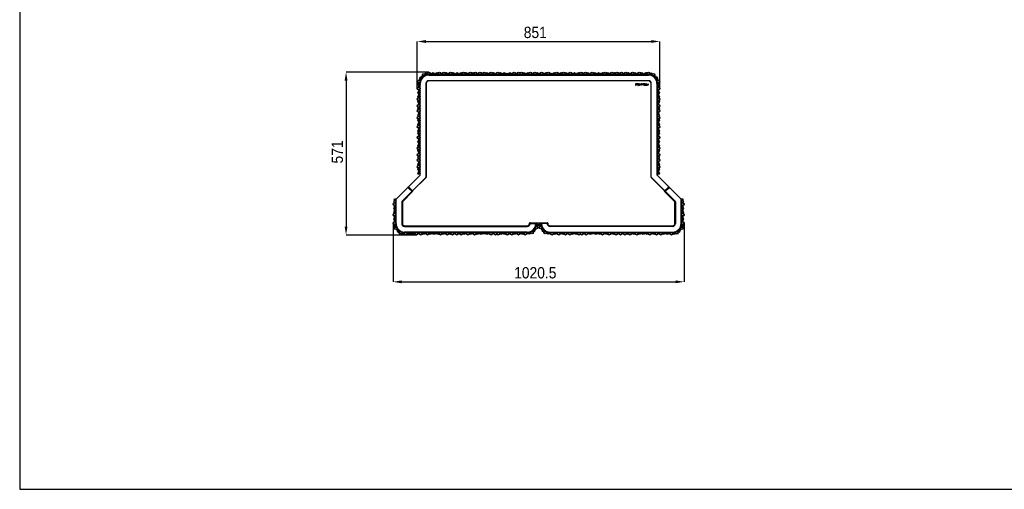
# Model space of a CAD drawing. Header units: millimetres. Extents: x -7035 to 2595, y 73 to 4643.
# Tile 1 of 36: x -7035 to -3582, y 73 to 1717. Entities that reach past the tile are written whole.
import ezdxf

# ---------------------------------------------------------------- set-up
doc = ezdxf.new("R2010")
doc.units = ezdxf.units.MM
doc.header["$LTSCALE"] = 15
doc.header["$PDSIZE"] = -1
doc.linetypes.add('SLD-Solido', pattern=[0])
doc.layers.add('QUOTE', color=1, linetype='SLD-Solido')
doc.layers.add('SCHIZZI', color=9, linetype='Continuous')
doc.styles.add('SLDTEXTSTYLE0', font='Gothic.ttf', dxfattribs={"width": 0.913})
doc.dimstyles.new('SLDDIMSTYLE1', dxfattribs={"dimtxt": 39.6875, "dimasz": 30, "dimexe": 0, "dimexo": 0.0625, "dimgap": 9.921875, "dimtad": 1, "dimdec": 1, "dimrnd": 1e-09, "dimzin": 12, "dimdsep": 46, "dimtxsty": 'SLDTEXTSTYLE0', "dimsah": 1, "dimcen": 0.09, "dimadec": 0, "dimazin": 3, "dimtfac": 1, "dimtdec": 1, "dimtofl": 0, "dimtmove": 0, "dimatfit": 3, "dimfxl": 0, "dimfrac": 2, "dimtolj": 1, "dimtzin": 12, "dimarcsym": 0})
doc.dimstyles.new('SLDDIMSTYLE3', dxfattribs={"dimtxt": 39.6875, "dimasz": 30, "dimexe": 0, "dimexo": 0.0625, "dimgap": 9.921875, "dimtad": 1, "dimdec": 0, "dimrnd": 1e-09, "dimzin": 12, "dimdsep": 46, "dimtxsty": 'SLDTEXTSTYLE0', "dimsah": 1, "dimcen": 0.09, "dimadec": 0, "dimazin": 3, "dimtfac": 1, "dimtdec": 0, "dimtofl": 0, "dimtmove": 0, "dimatfit": 3, "dimfxl": 0, "dimfrac": 2, "dimtolj": 1, "dimtzin": 12, "dimarcsym": 0})

# ---------------------------------------------------------------- blocks, each defined once
blk = doc.blocks.new('_D_5')
at = {"layer": 'Defpoints', "color": 0}
for p in [(-5725.4, 1004.7), (-4704.9, 1004.7), (-4704.9, 799.2)]:
    blk.add_point(p, dxfattribs=at)
at = {"layer": 'QUOTE', "color": 0, "lineweight": -2}
for p, q in [((-5725.4, 1004.7), (-5725.4, 799.2)), ((-4704.9, 1004.7), (-4704.9, 799.2)), ((-5695.4, 799.2), (-4734.9, 799.2))]:
    blk.add_line(p, q, dxfattribs=at)
at = {"layer": 'QUOTE', "color": 0}
for points in [[(-5695.4, 804.2), (-5695.4, 794.2), (-5725.4, 799.2)], [(-4734.9, 804.2), (-4734.9, 794.2), (-4704.9, 799.2)]]:
    blk.add_solid(points, dxfattribs=at)
at = {"layer": 'QUOTE', "color": 0, "insert": (-5226.8, 850.8), "char_height": 39.69, "attachment_point": 2, "style": 'SLDTEXTSTYLE0'}
blk.add_mtext('\\A1;1020.5', dxfattribs=at)
blk = doc.blocks.new('_D_7')
at = {"layer": 'Defpoints', "color": 0}
for p in [(-5600.2, 1533.7), (-5890.4, 962.9), (-5643.9, 962.9)]:
    blk.add_point(p, dxfattribs=at)
at = {"layer": 'QUOTE', "color": 0, "lineweight": -2}
for p, q in [((-5600.3, 1533.7), (-5890.4, 1533.7)), ((-5890.4, 1503.7), (-5890.4, 992.9)), ((-5643.9, 962.9), (-5890.4, 962.9))]:
    blk.add_line(p, q, dxfattribs=at)
at = {"layer": 'QUOTE', "color": 0}
for points in [[(-5895.4, 1503.7), (-5885.4, 1503.7), (-5890.4, 1533.7)], [(-5895.4, 992.9), (-5885.4, 992.9), (-5890.4, 962.9)]]:
    blk.add_solid(points, dxfattribs=at)
at = {"layer": 'QUOTE', "color": 0, "insert": (-5941, 1254), "char_height": 39.69, "attachment_point": 2, "rotation": 90, "style": 'SLDTEXTSTYLE0'}
blk.add_mtext('\\A1;571', dxfattribs=at)
blk = doc.blocks.new('_D_8')
at = {"layer": 'Defpoints', "color": 0}
for p in [(-4789.8, 1640.9), (-5640.6, 1476.5), (-4789.8, 1476.5)]:
    blk.add_point(p, dxfattribs=at)
at = {"layer": 'QUOTE', "color": 0, "lineweight": -2}
for p, q in [((-5640.6, 1476.5), (-5640.6, 1640.9)), ((-5610.6, 1640.9), (-4819.8, 1640.9)), ((-4789.8, 1476.5), (-4789.8, 1640.9))]:
    blk.add_line(p, q, dxfattribs=at)
at = {"layer": 'QUOTE', "color": 0}
for points in [[(-5610.6, 1645.9), (-5610.6, 1635.9), (-5640.6, 1640.9)], [(-4819.8, 1645.9), (-4819.8, 1635.9), (-4789.8, 1640.9)]]:
    blk.add_solid(points, dxfattribs=at)
at = {"layer": 'QUOTE', "color": 0, "insert": (-5226.8, 1692.5), "char_height": 39.69, "attachment_point": 2, "style": 'SLDTEXTSTYLE0'}
blk.add_mtext('\\A1;851', dxfattribs=at)

msp = doc.modelspace()

# ---------------------------------------------------------------- linework, layer by layer
for p, q in [((-5600.15, 1523.3), (-4830.15, 1523.3)), ((-5630.15, 1173.72), (-5630.15, 1493.3)), ((-5610.15, 1493.3), (-5609.64, 1493.3)), ((-5610.15, 1493.3), (-5610.15, 1165.43)), ((-5609.65, 1492.8), (-5609.65, 1165.22)), ((-5600.15, 1502.79), (-5600.15, 1503.3)), ((-4830.15, 1503.3), (-5600.15, 1503.3)), ((-4830.65, 1502.8), (-5599.65, 1502.8)), ((-4873.92, 1492.8), (-4875.56, 1492.8)), ((-4875.56, 1492.8), (-4875.56, 1488.41)), ((-4875.56, 1488.41), (-4873.92, 1488.41)), ((-4873.92, 1492.06), (-4874.76, 1492.06)), ((-4874.76, 1492.06), (-4874.76, 1489.15)), ((-4874.76, 1489.15), (-4873.92, 1489.15)), ((-4872.43, 1490.59), (-4872.43, 1490.6)), ((-4871.58, 1490.6), (-4871.58, 1490.62)), ((-4868.67, 1492.77), (-4870.51, 1492.77)), ((-4870.51, 1492.77), (-4870.51, 1490.33)), ((-4870.51, 1490.33), (-4868.66, 1490.33)), ((-4869.98, 1491.8), (-4869.98, 1492.29)), ((-4869.98, 1492.29), (-4868.67, 1492.29)), ((-4868.83, 1491.8), (-4869.98, 1491.8)), ((-4869.98, 1491.32), (-4868.83, 1491.32)), ((-4869.98, 1490.81), (-4869.98, 1491.32)), ((-4868.66, 1490.81), (-4869.98, 1490.81)), ((-4868.83, 1491.32), (-4868.83, 1491.8)), ((-4868.67, 1492.29), (-4868.67, 1492.77)), ((-4868.66, 1490.33), (-4868.66, 1490.81)), ((-4867.43, 1490.6), (-4867.43, 1490.59)), ((-4866.5, 1488.74), (-4867.16, 1487.29)), ((-4867.16, 1487.29), (-4866.55, 1487.29)), ((-4866.58, 1490.62), (-4866.58, 1490.6)), ((-4866.55, 1487.29), (-4866.01, 1488.48)), ((-4866.16, 1489.49), (-4864.96, 1492.12)), ((-4865.69, 1489.18), (-4864.43, 1491.94)), ((-4864.11, 1493.99), (-4864.64, 1492.83)), ((-4863.5, 1493.99), (-4864.11, 1493.99)), ((-4864.11, 1492.66), (-4863.5, 1493.99)), ((-4863.97, 1491.6), (-4863.95, 1491.58)), ((-4863.95, 1491.58), (-4863.43, 1492.18)), ((-4863.92, 1489.65), (-4863.93, 1489.64)), ((-4863.4, 1489.13), (-4863.92, 1489.65)), ((-4863.43, 1492.18), (-4863.44, 1492.19)), ((-4863.41, 1489.11), (-4863.4, 1489.13)), ((-4860.17, 1492.83), (-4862.1, 1488.41)), ((-4862.1, 1488.41), (-4861.27, 1488.41)), ((-4861.27, 1488.41), (-4860.82, 1489.46)), ((-4860.82, 1489.46), (-4858.79, 1489.46)), ((-4859.81, 1491.84), (-4860.52, 1490.18)), ((-4860.52, 1490.18), (-4859.09, 1490.18)), ((-4859.43, 1492.83), (-4860.17, 1492.83)), ((-4859.09, 1490.18), (-4859.81, 1491.84)), ((-4859.42, 1492.82), (-4859.43, 1492.83)), ((-4857.5, 1488.41), (-4859.42, 1492.82)), ((-4858.79, 1489.46), (-4858.35, 1488.41)), ((-4858.35, 1488.41), (-4857.5, 1488.41)), ((-4855.75, 1489.64), (-4856.24, 1489.06)), ((-4856.24, 1489.06), (-4856.23, 1489.05)), ((-4856.06, 1491.58), (-4856.06, 1491.57)), ((-4855.74, 1489.63), (-4855.75, 1489.64)), ((-4855.25, 1491.64), (-4855.25, 1491.65)), ((-4853.63, 1489.6), (-4853.63, 1489.59)), ((-4853.4, 1491.7), (-4853.38, 1491.69)), ((-4853.38, 1491.69), (-4852.94, 1492.3)), ((-4852.94, 1492.3), (-4852.96, 1492.31)), ((-4852.82, 1489.67), (-4852.82, 1489.68)), ((-4847.86, 1492.8), (-4851.43, 1492.8)), ((-4851.43, 1492.8), (-4851.43, 1492.05)), ((-4851.43, 1492.05), (-4850.05, 1492.05)), ((-4850.05, 1492.05), (-4850.05, 1488.41)), ((-4850.05, 1488.41), (-4849.24, 1488.41)), ((-4849.24, 1488.41), (-4849.24, 1492.05)), ((-4849.24, 1492.05), (-4847.86, 1492.05)), ((-4847.86, 1492.05), (-4847.86, 1492.8)), ((-4846.16, 1492.8), (-4846.16, 1488.41)), ((-4842.89, 1492.8), (-4846.16, 1492.8)), ((-4846.16, 1488.41), (-4842.86, 1488.41)), ((-4845.35, 1490.99), (-4845.35, 1492.07)), ((-4845.35, 1492.07), (-4842.89, 1492.07)), ((-4843.17, 1490.99), (-4845.35, 1490.99)), ((-4845.35, 1490.26), (-4843.17, 1490.26)), ((-4845.35, 1489.13), (-4845.35, 1490.26)), ((-4842.86, 1489.13), (-4845.35, 1489.13)), ((-4843.17, 1490.26), (-4843.17, 1490.99)), ((-4842.89, 1492.07), (-4842.89, 1492.8)), ((-4842.86, 1488.41), (-4842.86, 1489.13)), ((-4840.25, 1492.8), (-4841.06, 1492.8)), ((-4841.06, 1492.8), (-4841.06, 1488.41)), ((-4841.06, 1488.41), (-4837.97, 1488.41)), ((-4840.25, 1489.15), (-4840.25, 1492.8)), ((-4837.97, 1489.15), (-4840.25, 1489.15)), ((-4837.97, 1488.41), (-4837.97, 1489.15)), ((-4835.47, 1492.8), (-4836.28, 1492.8)), ((-4836.28, 1492.8), (-4836.28, 1488.41)), ((-4836.28, 1488.41), (-4833.19, 1488.41)), ((-4835.47, 1489.15), (-4835.47, 1492.8)), ((-4833.19, 1489.15), (-4835.47, 1489.15)), ((-4833.19, 1488.41), (-4833.19, 1489.15)), ((-4831.46, 1492.8), (-4831.46, 1488.41)), ((-4830.65, 1492.8), (-4831.46, 1492.8)), ((-4831.46, 1488.41), (-4830.65, 1488.41)), ((-4830.65, 1488.41), (-4830.65, 1492.8)), ((-4830.15, 1503.3), (-4830.15, 1502.79)), ((-4820.66, 1493.3), (-4820.15, 1493.3)), ((-4820.65, 1165.22), (-4820.65, 1492.8)), ((-4820.15, 1165.43), (-4820.15, 1493.3)), ((-4800.15, 1493.3), (-4800.15, 1173.72)), ((-5670.81, 1132.64), (-5630.44, 1173.01)), ((-5609.94, 1164.52), (-5657.02, 1117.44)), ((-5610.44, 1164.72), (-5656.67, 1118.5)), ((-5610.15, 1165.02), (-5610.44, 1164.72)), ((-5610.15, 1165.02), (-5610.15, 1165.43)), ((-4773.28, 1117.44), (-4820.36, 1164.52)), ((-4820.15, 1165.43), (-4820.15, 1165.02)), ((-4820.15, 1165.02), (-4819.86, 1164.72)), ((-4773.63, 1118.5), (-4819.86, 1164.72)), ((-4799.86, 1173.01), (-4759.49, 1132.64)), ((-5715, 1088.45), (-5674.34, 1129.11)), ((-5660.2, 1114.97), (-5694.71, 1080.46)), ((-5655.96, 1116.38), (-5692.56, 1079.78)), ((-5673.64, 1129.81), (-5674.34, 1129.11)), ((-5672.93, 1129.11), (-5673.64, 1129.81)), ((-5672.93, 1129.11), (-5670.32, 1126.49)), ((-5670.81, 1132.64), (-5671.52, 1131.94)), ((-5671.52, 1131.94), (-5670.81, 1131.23)), ((-5668.19, 1128.61), (-5670.81, 1131.23)), ((-5670.32, 1126.49), (-5660.2, 1116.38)), ((-5658.08, 1118.5), (-5668.19, 1128.61)), ((-5659.5, 1115.67), (-5660.2, 1116.38)), ((-5659.5, 1115.67), (-5660.2, 1114.97)), ((-5659.5, 1115.67), (-5658.08, 1114.26)), ((-5658.08, 1118.5), (-5657.37, 1117.79)), ((-5656.67, 1118.5), (-5657.37, 1117.79)), ((-5657.02, 1117.44), (-5657.37, 1117.79)), ((-5657.02, 1117.44), (-5655.96, 1116.38)), ((-4774.34, 1116.38), (-4773.28, 1117.44)), ((-4737.74, 1079.78), (-4774.34, 1116.38)), ((-4773.63, 1118.5), (-4772.93, 1117.79)), ((-4772.93, 1117.79), (-4773.28, 1117.44)), ((-4772.93, 1117.79), (-4772.22, 1118.5)), ((-4762.11, 1128.61), (-4772.22, 1118.5)), ((-4770.81, 1115.67), (-4772.22, 1114.26)), ((-4770.81, 1115.67), (-4770.1, 1116.38)), ((-4770.81, 1115.67), (-4770.1, 1114.97)), ((-4759.99, 1126.49), (-4770.1, 1116.38)), ((-4770.1, 1114.97), (-4735.59, 1080.46)), ((-4759.49, 1131.23), (-4762.11, 1128.61)), ((-4757.37, 1129.11), (-4759.99, 1126.49)), ((-4758.78, 1131.94), (-4759.49, 1132.64)), ((-4759.49, 1131.23), (-4758.78, 1131.94)), ((-4757.37, 1129.11), (-4756.66, 1129.81)), ((-4756.66, 1129.81), (-4755.96, 1129.11)), ((-4715.3, 1088.45), (-4755.96, 1129.11)), ((-5714, 1088.03), (-5715, 1088.45)), ((-5715, 1003.3), (-5715, 1088.45)), ((-5694.71, 1080.46), (-5695, 1080.16)), ((-5695, 1079.75), (-5695, 1003.3)), ((-5692.56, 1079.78), (-5693, 1079.34)), ((-5693, 1079.34), (-5693, 1078.72)), ((-5693, 1078.72), (-5693, 1003.3)), ((-4737.3, 1079.34), (-4737.74, 1079.78)), ((-4737.3, 1078.72), (-4737.3, 1079.34)), ((-4737.3, 1003.3), (-4737.3, 1078.72)), ((-4735.59, 1080.46), (-4735.3, 1080.16)), ((-4735.3, 1079.75), (-4735.3, 1003.3)), ((-4716.3, 1088.03), (-4715.3, 1088.45)), ((-4715.3, 1003.3), (-4715.3, 1088.45)), ((-5693, 1068.02), (-5695, 1066.02)), ((-4737.3, 1068.02), (-4735.3, 1066.02)), ((-5247.15, 1003.3), (-5247.15, 1004.3)), ((-5245.15, 1006.3), (-5185.15, 1006.3)), ((-5229.87, 1003.3), (-5226.17, 1003.3)), ((-5200.43, 1003.3), (-5204.13, 1003.3)), ((-5186.11, 1003.3), (-5200.43, 1003.3)), ((-5183.15, 1004.3), (-5183.15, 1003.3)), ((-5685, 995.3), (-5255.15, 995.3)), ((-5685, 993.3), (-5255.15, 993.3)), ((-5255.15, 973.3), (-5685, 973.3)), ((-5175.15, 995.3), (-4745.3, 995.3)), ((-4745.3, 993.3), (-5175.15, 993.3)), ((-5175.15, 973.3), (-4745.3, 973.3))]:
    msp.add_line(p, q)
for centre, radius in [((-5622.7, 1517.94), 3), ((-5622.7, 1517.94), 2), ((-5617.6, 1524.1), 5), ((-5617.6, 1524.1), 4), ((-5608.94, 1526.56), 4), ((-5608.94, 1526.56), 3), ((-5600.2, 1528.7), 5), ((-5600.2, 1528.7), 4), ((-5592.45, 1526.7), 3), ((-5592.45, 1526.7), 2), ((-5585.53, 1527.7), 4), ((-5585.53, 1527.7), 3), ((-5578.6, 1526.7), 3), ((-5578.6, 1526.7), 2), ((-5571.67, 1527.7), 4), ((-5571.67, 1527.7), 3), ((-5562.73, 1528.7), 5), ((-5562.73, 1528.7), 4), ((-5554.98, 1526.7), 3), ((-5554.98, 1526.7), 2), ((-5547.23, 1528.7), 5), ((-5547.23, 1528.7), 4), ((-5538.29, 1527.7), 4), ((-5538.29, 1527.7), 3), ((-5531.36, 1526.7), 3), ((-5531.36, 1526.7), 2), ((-5523.61, 1528.7), 5), ((-5523.61, 1528.7), 4), ((-5514.67, 1527.7), 4), ((-5514.67, 1527.7), 3), ((-5507.74, 1526.7), 3), ((-5507.74, 1526.7), 2), ((-5500.81, 1527.7), 4), ((-5500.81, 1527.7), 3), ((-5493.89, 1526.7), 3), ((-5493.89, 1526.7), 2), ((-5486.96, 1527.7), 4), ((-5486.96, 1527.7), 3), ((-5478.01, 1528.7), 5), ((-5478.01, 1528.7), 4), ((-5469.07, 1527.7), 4), ((-5469.07, 1527.7), 3), ((-5462.14, 1526.7), 3), ((-5462.14, 1526.7), 2), ((-5454.4, 1528.7), 5), ((-5454.4, 1528.7), 4), ((-5445.45, 1527.7), 4), ((-5445.45, 1527.7), 3), ((-5436.51, 1528.7), 5), ((-5436.51, 1528.7), 4), ((-5428.76, 1526.7), 3), ((-5428.76, 1526.7), 2), ((-5421.01, 1528.7), 5), ((-5421.01, 1528.7), 4), ((-5413.27, 1526.7), 3), ((-5413.27, 1526.7), 2), ((-5405.52, 1528.7), 5), ((-5405.52, 1528.7), 4), ((-5396.58, 1527.7), 4), ((-5396.58, 1527.7), 3), ((-5389.65, 1526.7), 3), ((-5389.65, 1526.7), 2), ((-5381.9, 1528.7), 5), ((-5381.9, 1528.7), 4), ((-5372.96, 1527.7), 4), ((-5372.96, 1527.7), 3), ((-5366.03, 1526.7), 3), ((-5366.03, 1526.7), 2), ((-5358.29, 1528.7), 5), ((-5358.29, 1528.7), 4), ((-5349.34, 1527.7), 4), ((-5349.34, 1527.7), 3), ((-5342.41, 1526.7), 3), ((-5342.41, 1526.7), 2), ((-5335.49, 1527.7), 4), ((-5335.49, 1527.7), 3), ((-5328.56, 1526.7), 3), ((-5328.56, 1526.7), 2), ((-5322.56, 1526.7), 3), ((-5322.56, 1526.7), 2), ((-5315.63, 1527.7), 4), ((-5315.63, 1527.7), 3), ((-5308.7, 1526.7), 3), ((-5308.7, 1526.7), 2), ((-5300.95, 1528.7), 5), ((-5300.95, 1528.7), 4), ((-5293.21, 1526.7), 3), ((-5293.21, 1526.7), 2), ((-5285.46, 1528.7), 5), ((-5285.46, 1528.7), 4), ((-5275.46, 1528.7), 5), ((-5275.46, 1528.7), 4), ((-5266.52, 1527.7), 4), ((-5266.52, 1527.7), 3), ((-5259.59, 1526.7), 3), ((-5259.59, 1526.7), 2), ((-5252.66, 1527.7), 4), ((-5252.66, 1527.7), 3), ((-5243.72, 1528.7), 5), ((-5243.72, 1528.7), 4), ((-5235.97, 1526.7), 3), ((-5235.97, 1526.7), 2), ((-5228.23, 1528.7), 5), ((-5228.23, 1528.7), 4), ((-5219.28, 1527.7), 4), ((-5219.28, 1527.7), 3), ((-5212.35, 1526.7), 3), ((-5212.35, 1526.7), 2), ((-5204.61, 1528.7), 5), ((-5204.61, 1528.7), 4), ((-5196.86, 1526.7), 3), ((-5196.86, 1526.7), 2), ((-5189.93, 1527.7), 4), ((-5189.93, 1527.7), 3), ((-5180.99, 1528.7), 5), ((-5180.99, 1528.7), 4), ((-5173.24, 1526.7), 3), ((-5173.24, 1526.7), 2), ((-5167.24, 1526.7), 3), ((-5167.24, 1526.7), 2), ((-5160.31, 1527.7), 4), ((-5160.31, 1527.7), 3), ((-5151.37, 1528.7), 5), ((-5151.37, 1528.7), 4), ((-5143.62, 1526.7), 3), ((-5143.62, 1526.7), 2), ((-5136.7, 1527.7), 4), ((-5136.7, 1527.7), 3), ((-5127.75, 1528.7), 5), ((-5127.75, 1528.7), 4), ((-5118.81, 1527.7), 4), ((-5118.81, 1527.7), 3), ((-5111.89, 1526.66), 3), ((-5111.89, 1526.66), 2), ((-5104.08, 1528.7), 5), ((-5104.08, 1528.7), 4), ((-5096.34, 1526.7), 3), ((-5096.34, 1526.7), 2), ((-5089.41, 1527.7), 4), ((-5089.41, 1527.7), 3), ((-5082.48, 1526.7), 3), ((-5082.48, 1526.7), 2), ((-5075.55, 1527.7), 4), ((-5075.55, 1527.7), 3), ((-5066.61, 1528.7), 5), ((-5066.61, 1528.7), 4), ((-5058.86, 1526.7), 3), ((-5058.86, 1526.7), 2), ((-5051.11, 1528.7), 5), ((-5051.11, 1528.7), 4), ((-5042.17, 1527.7), 4), ((-5042.17, 1527.7), 3), ((-5035.24, 1526.7), 3), ((-5035.24, 1526.7), 2), ((-5027.5, 1528.7), 5), ((-5027.5, 1528.7), 4), ((-5018.55, 1527.7), 4), ((-5018.55, 1527.7), 3), ((-5011.62, 1526.7), 3), ((-5011.62, 1526.7), 2), ((-5004.7, 1527.7), 4), ((-5004.7, 1527.7), 3), ((-4997.77, 1526.7), 3), ((-4997.77, 1526.7), 2), ((-4990.84, 1527.7), 4), ((-4990.84, 1527.7), 3), ((-4981.89, 1528.7), 5), ((-4981.89, 1528.7), 4), ((-4972.95, 1527.7), 4), ((-4972.95, 1527.7), 3), ((-4966.02, 1526.7), 3), ((-4966.02, 1526.7), 2), ((-4958.28, 1528.7), 5), ((-4958.28, 1528.7), 4), ((-4949.33, 1527.7), 4), ((-4949.33, 1527.7), 3), ((-4940.39, 1528.7), 5), ((-4940.39, 1528.7), 4), ((-4932.64, 1526.7), 3), ((-4932.64, 1526.7), 2), ((-4924.9, 1528.7), 5), ((-4924.9, 1528.7), 4), ((-4917.15, 1526.7), 3), ((-4917.15, 1526.7), 2), ((-4909.4, 1528.7), 5), ((-4909.4, 1528.7), 4), ((-4900.46, 1527.7), 4), ((-4900.46, 1527.7), 3), ((-4893.53, 1526.7), 3), ((-4893.53, 1526.7), 2), ((-4885.79, 1528.7), 5), ((-4885.79, 1528.7), 4), ((-4876.84, 1527.7), 4), ((-4876.84, 1527.7), 3), ((-4869.91, 1526.7), 3), ((-4869.91, 1526.7), 2), ((-4862.17, 1528.7), 5), ((-4862.17, 1528.7), 4), ((-4853.22, 1527.7), 4), ((-4853.22, 1527.7), 3), ((-4846.29, 1526.7), 3), ((-4846.29, 1526.7), 2), ((-4839.37, 1527.7), 4), ((-4839.37, 1527.7), 3), ((-4830.1, 1528.7), 5), ((-4830.1, 1528.7), 4), ((-4821.36, 1526.56), 4), ((-4821.36, 1526.56), 3), ((-4812.7, 1524.1), 5), ((-4812.7, 1524.1), 4), ((-4807.6, 1517.94), 3), ((-4807.6, 1517.94), 2), ((-5634.88, 1500.14), 5), ((-5634.88, 1500.14), 4), ((-5634.55, 1491.15), 4), ((-5634.55, 1491.15), 3), ((-5633.55, 1484.22), 3), ((-5633.55, 1484.22), 2), ((-5630.65, 1506.92), 3), ((-5630.65, 1506.92), 2), ((-5628.05, 1513.43), 4), ((-5628.05, 1513.43), 3), ((-4802.25, 1513.43), 4), ((-4802.25, 1513.43), 3), ((-4799.66, 1506.92), 3), ((-4799.66, 1506.92), 2), ((-4795.42, 1500.14), 5), ((-4795.75, 1491.15), 4), ((-4796.75, 1484.22), 3), ((-4795.42, 1500.14), 4), ((-4795.75, 1491.15), 3), ((-4796.75, 1484.22), 2), ((-5635.55, 1476.47), 5), ((-5635.55, 1476.47), 4), ((-5634.55, 1461.8), 4), ((-5634.55, 1447.94), 4), ((-5634.55, 1461.8), 3), ((-5634.55, 1447.94), 3), ((-5633.55, 1468.73), 3), ((-5633.55, 1454.87), 3), ((-5633.55, 1468.73), 2), ((-5633.55, 1454.87), 2), ((-4794.75, 1476.47), 5), ((-4796.75, 1468.73), 3), ((-4795.75, 1461.8), 4), ((-4796.75, 1454.87), 3), ((-4795.75, 1447.94), 4), ((-4794.75, 1476.47), 4), ((-4796.75, 1468.73), 2), ((-4795.75, 1461.8), 3), ((-4796.75, 1454.87), 2), ((-4795.75, 1447.94), 3), ((-5635.55, 1439), 5), ((-5635.55, 1415.38), 5), ((-5635.55, 1439), 4), ((-5635.55, 1415.38), 4), ((-5634.55, 1430.05), 4), ((-5634.55, 1430.05), 3), ((-5633.55, 1423.12), 3), ((-5633.55, 1423.12), 2), ((-4794.75, 1439), 5), ((-4795.75, 1430.05), 4), ((-4796.75, 1423.12), 3), ((-4794.75, 1415.38), 5), ((-4794.75, 1439), 4), ((-4795.75, 1430.05), 3), ((-4796.75, 1423.12), 2), ((-4794.75, 1415.38), 4), ((-5635.55, 1397.49), 5), ((-5635.55, 1397.49), 4), ((-5634.55, 1406.43), 4), ((-5634.55, 1382.82), 4), ((-5634.55, 1406.43), 3), ((-5634.55, 1382.82), 3), ((-5633.55, 1389.74), 3), ((-5633.55, 1389.74), 2), ((-4795.75, 1406.43), 4), ((-4794.75, 1397.49), 5), ((-4796.75, 1389.74), 3), ((-4795.75, 1382.82), 4), ((-4795.75, 1406.43), 3), ((-4794.75, 1397.49), 4), ((-4796.75, 1389.74), 2), ((-4795.75, 1382.82), 3), ((-5635.55, 1373.87), 5), ((-5635.55, 1342.13), 5), ((-5635.55, 1373.87), 4), ((-5634.55, 1364.93), 4), ((-5634.55, 1351.07), 4), ((-5634.55, 1364.93), 3), ((-5634.55, 1351.07), 3), ((-5633.55, 1358), 3), ((-5633.55, 1358), 2), ((-4794.75, 1373.87), 5), ((-4795.75, 1364.93), 4), ((-4796.75, 1358), 3), ((-4795.75, 1351.07), 4), ((-4794.75, 1342.13), 5), ((-4794.75, 1373.87), 4), ((-4795.75, 1364.93), 3), ((-4796.75, 1358), 2), ((-4795.75, 1351.07), 3), ((-5635.55, 1342.13), 4), ((-5634.55, 1327.45), 4), ((-5634.55, 1319.38), 4), ((-5634.55, 1327.45), 3), ((-5634.55, 1319.38), 3), ((-5633.55, 1334.38), 3), ((-5633.55, 1312.45), 3), ((-5633.55, 1334.38), 2), ((-5633.55, 1312.45), 2), ((-4796.75, 1334.38), 3), ((-4795.75, 1327.45), 4), ((-4795.75, 1319.35), 4), ((-4796.75, 1312.42), 3), ((-4794.75, 1342.13), 4), ((-4796.75, 1334.38), 2), ((-4795.75, 1327.45), 3), ((-4795.75, 1319.35), 3), ((-4796.75, 1312.42), 2), ((-5635.55, 1304.71), 5), ((-5635.55, 1304.71), 4), ((-5634.55, 1290.03), 4), ((-5634.55, 1276.18), 4), ((-5634.55, 1290.03), 3), ((-5634.55, 1276.18), 3), ((-5633.55, 1296.96), 3), ((-5633.55, 1283.1), 3), ((-5633.55, 1296.96), 2), ((-5633.55, 1283.1), 2), ((-4794.75, 1304.67), 5), ((-4796.75, 1296.93), 3), ((-4795.75, 1290), 4), ((-4796.75, 1283.07), 3), ((-4795.75, 1276.14), 4), ((-4794.75, 1304.67), 4), ((-4796.75, 1296.93), 2), ((-4795.75, 1290), 3), ((-4796.75, 1283.07), 2), ((-4795.75, 1276.14), 3), ((-5635.55, 1267.23), 5), ((-5635.55, 1243.61), 5), ((-5635.55, 1267.23), 4), ((-5635.55, 1243.61), 4), ((-5634.55, 1258.29), 4), ((-5634.55, 1258.29), 3), ((-5633.55, 1251.36), 3), ((-5633.55, 1251.36), 2), ((-4794.75, 1267.2), 5), ((-4795.75, 1258.25), 4), ((-4796.75, 1251.32), 3), ((-4794.75, 1243.58), 5), ((-4794.75, 1267.2), 4), ((-4795.75, 1258.25), 3), ((-4796.75, 1251.32), 2), ((-4794.75, 1243.58), 4), ((-5635.55, 1225.72), 5), ((-5635.55, 1225.72), 4), ((-5634.55, 1234.67), 4), ((-5634.55, 1211.05), 4), ((-5634.55, 1234.67), 3), ((-5634.55, 1211.05), 3), ((-5633.55, 1217.98), 3), ((-5633.55, 1217.98), 2), ((-4795.75, 1234.63), 4), ((-4794.75, 1225.69), 5), ((-4796.75, 1217.94), 3), ((-4795.75, 1211.02), 4), ((-4795.75, 1234.63), 3), ((-4794.75, 1225.69), 4), ((-4796.75, 1217.94), 2), ((-4795.75, 1211.02), 3), ((-5635.55, 1202.11), 5), ((-5635.55, 1202.11), 4), ((-5634.55, 1193.16), 4), ((-5634.55, 1179.31), 4), ((-5634.55, 1193.16), 3), ((-5634.55, 1179.31), 3), ((-5633.55, 1186.23), 3), ((-5633.55, 1186.23), 2), ((-4794.75, 1202.07), 5), ((-4795.75, 1193.13), 4), ((-4796.75, 1186.2), 3), ((-4795.75, 1179.27), 4), ((-4794.75, 1202.07), 4), ((-4795.75, 1193.13), 3), ((-4796.75, 1186.2), 2), ((-4795.75, 1179.27), 3), ((-5720.4, 1071.55), 5), ((-5720.4, 1071.55), 4), ((-5719.4, 1080.5), 4), ((-5719.4, 1080.5), 3), ((-5718.4, 1087.43), 3), ((-5718.4, 1087.43), 2), ((-4711.9, 1087.43), 3), ((-4710.9, 1080.5), 4), ((-4709.9, 1071.55), 5), ((-4711.9, 1087.43), 2), ((-4710.9, 1080.5), 3), ((-4709.9, 1071.55), 4), ((-5720.4, 1034.08), 5), ((-5720.4, 1034.08), 4), ((-5719.4, 1056.88), 4), ((-5719.4, 1043.02), 4), ((-5719.4, 1056.88), 3), ((-5719.4, 1043.02), 3), ((-5718.4, 1063.81), 3), ((-5718.4, 1049.95), 3), ((-5718.4, 1063.81), 2), ((-5718.4, 1049.95), 2), ((-4711.9, 1063.81), 3), ((-4710.9, 1056.88), 4), ((-4711.9, 1049.95), 3), ((-4710.9, 1043.02), 4), ((-4709.9, 1034.08), 5), ((-4711.9, 1063.81), 2), ((-4710.9, 1056.88), 3), ((-4711.9, 1049.95), 2), ((-4710.9, 1043.02), 3), ((-4709.9, 1034.08), 4), ((-5720.4, 1004.73), 5), ((-5720.4, 1004.73), 4), ((-5719.4, 1019.4), 4), ((-5719.4, 1019.4), 3), ((-5718.4, 1026.33), 3), ((-5718.4, 1012.48), 3), ((-5718.4, 1026.33), 2), ((-5718.4, 1012.48), 2), ((-5221.09, 998.45), 4), ((-5221.09, 998.45), 3), ((-5209.21, 998.45), 4), ((-5209.21, 998.45), 3), ((-4711.9, 1026.33), 3), ((-4710.9, 1019.4), 4), ((-4711.9, 1012.48), 3), ((-4709.9, 1004.73), 5), ((-4711.9, 1026.33), 2), ((-4710.9, 1019.4), 3), ((-4711.9, 1012.48), 2), ((-4709.9, 1004.73), 4), ((-5718.6, 995.91), 4), ((-5718.6, 995.91), 3), ((-5716.51, 987.16), 5), ((-5716.51, 987.16), 4), ((-5710.57, 981.8), 3), ((-5710.57, 981.8), 2), ((-5706.28, 976.27), 4), ((-5706.28, 976.27), 3), ((-5699.11, 970.83), 5), ((-5699.11, 970.83), 4), ((-5690.24, 969.3), 4), ((-5690.24, 969.3), 3), ((-5681.33, 967.9), 5), ((-5681.33, 967.9), 4), ((-5673.58, 969.9), 3), ((-5673.58, 969.9), 2), ((-5666.66, 968.9), 4), ((-5666.66, 968.9), 3), ((-5659.73, 969.9), 3), ((-5659.73, 969.9), 2), ((-5652.8, 968.9), 4), ((-5652.8, 968.9), 3), ((-5643.86, 967.9), 5), ((-5643.86, 967.9), 4), ((-5636.11, 969.9), 3), ((-5636.11, 969.9), 2), ((-5628.36, 967.9), 5), ((-5628.36, 967.9), 4), ((-5619.42, 968.9), 4), ((-5619.42, 968.9), 3), ((-5612.49, 969.9), 3), ((-5612.49, 969.9), 2), ((-5604.75, 967.9), 5), ((-5604.75, 967.9), 4), ((-5595.8, 968.9), 4), ((-5595.8, 968.9), 3), ((-5588.87, 969.9), 3), ((-5588.87, 969.9), 2), ((-5581.94, 968.9), 4), ((-5581.94, 968.9), 3), ((-5575.02, 969.9), 3), ((-5575.02, 969.9), 2), ((-5568.09, 968.9), 4), ((-5568.09, 968.9), 3), ((-5559.14, 967.9), 5), ((-5559.14, 967.9), 4), ((-5550.2, 968.9), 4), ((-5550.2, 968.9), 3), ((-5543.27, 969.9), 3), ((-5543.27, 969.9), 2), ((-5535.53, 967.9), 5), ((-5535.53, 967.9), 4), ((-5526.58, 968.9), 4), ((-5526.58, 968.9), 3), ((-5517.64, 967.9), 5), ((-5517.64, 967.9), 4), ((-5509.89, 969.9), 3), ((-5509.89, 969.9), 2), ((-5502.14, 967.9), 5), ((-5502.14, 967.9), 4), ((-5494.4, 969.9), 3), ((-5494.4, 969.9), 2), ((-5486.65, 967.9), 5), ((-5486.65, 967.9), 4), ((-5477.71, 968.9), 4), ((-5477.71, 968.9), 3), ((-5470.78, 969.9), 3), ((-5470.78, 969.9), 2), ((-5463.03, 967.9), 5), ((-5463.03, 967.9), 4), ((-5454.09, 968.9), 4), ((-5454.09, 968.9), 3), ((-5447.16, 969.9), 3), ((-5447.16, 969.9), 2), ((-5439.42, 967.9), 5), ((-5439.42, 967.9), 4), ((-5430.47, 968.9), 4), ((-5430.47, 968.9), 3), ((-5423.54, 969.9), 3), ((-5423.54, 969.9), 2), ((-5416.62, 968.9), 4), ((-5416.62, 968.9), 3), ((-5409.69, 969.9), 3), ((-5409.69, 969.9), 2), ((-5403.69, 969.9), 3), ((-5403.69, 969.9), 2), ((-5396.76, 968.9), 4), ((-5396.76, 968.9), 3), ((-5389.83, 969.9), 3), ((-5389.83, 969.9), 2), ((-5382.08, 967.9), 5), ((-5382.08, 967.9), 4), ((-5374.34, 969.9), 3), ((-5374.34, 969.9), 2), ((-5366.59, 967.9), 5), ((-5366.59, 967.9), 4), ((-5356.59, 967.9), 5), ((-5356.59, 967.9), 4), ((-5347.65, 968.9), 4), ((-5347.65, 968.9), 3), ((-5340.72, 969.9), 3), ((-5340.72, 969.9), 2), ((-5333.79, 968.9), 4), ((-5333.79, 968.9), 3), ((-5324.85, 967.9), 5), ((-5324.85, 967.9), 4), ((-5317.1, 969.9), 3), ((-5317.1, 969.9), 2), ((-5309.36, 967.9), 5), ((-5309.36, 967.9), 4), ((-5300.41, 968.9), 4), ((-5300.41, 968.9), 3), ((-5293.48, 969.9), 3), ((-5293.48, 969.9), 2), ((-5285.74, 967.9), 5), ((-5285.74, 967.9), 4), ((-5277.99, 969.9), 3), ((-5277.99, 969.9), 2), ((-5271.06, 968.9), 4), ((-5271.06, 968.9), 3), ((-5262.12, 967.9), 5), ((-5262.12, 967.9), 4), ((-5254.37, 969.9), 3), ((-5254.37, 969.9), 2), ((-5247.38, 969.79), 4), ((-5247.38, 969.79), 3), ((-5238.65, 971.98), 5), ((-5238.65, 971.98), 4), ((-5231.91, 977.94), 4), ((-5231.91, 977.94), 3), ((-5228.05, 983.78), 3), ((-5228.05, 983.78), 2), ((-5222.52, 989.57), 5), ((-5222.52, 989.57), 4), ((-5207.78, 989.57), 5), ((-5207.78, 989.57), 4), ((-5202.25, 983.78), 3), ((-5202.25, 983.78), 2), ((-5198.39, 977.94), 4), ((-5198.39, 977.94), 3), ((-5191.65, 971.98), 5), ((-5191.65, 971.98), 4), ((-5182.92, 969.79), 4), ((-5182.92, 969.79), 3), ((-5175.93, 969.9), 3), ((-5175.93, 969.9), 2), ((-5168.18, 967.9), 5), ((-5168.18, 967.9), 4), ((-5159.24, 968.9), 4), ((-5159.24, 968.9), 3), ((-5152.31, 969.9), 3), ((-5152.31, 969.9), 2), ((-5144.56, 967.9), 5), ((-5144.56, 967.9), 4), ((-5136.82, 969.9), 3), ((-5136.82, 969.9), 2), ((-5129.89, 968.9), 4), ((-5129.89, 968.9), 3), ((-5120.95, 967.9), 5), ((-5120.95, 967.9), 4), ((-5113.2, 969.9), 3), ((-5113.2, 969.9), 2), ((-5105.45, 967.9), 5), ((-5105.45, 967.9), 4), ((-5096.51, 968.9), 4), ((-5096.51, 968.9), 3), ((-5089.58, 969.9), 3), ((-5089.58, 969.9), 2), ((-5082.65, 968.9), 4), ((-5082.65, 968.9), 3), ((-5073.71, 967.9), 5), ((-5073.71, 967.9), 4), ((-5063.71, 967.9), 5), ((-5063.71, 967.9), 4), ((-5055.96, 969.9), 3), ((-5055.96, 969.9), 2), ((-5048.22, 967.9), 5), ((-5048.22, 967.9), 4), ((-5040.47, 969.9), 3), ((-5040.47, 969.9), 2), ((-5033.54, 968.9), 4), ((-5033.54, 968.9), 3), ((-5026.61, 969.9), 3), ((-5026.61, 969.9), 2), ((-5020.61, 969.9), 3), ((-5020.61, 969.9), 2), ((-5013.69, 968.9), 4), ((-5013.69, 968.9), 3), ((-5006.76, 969.9), 3), ((-5006.76, 969.9), 2), ((-4999.83, 968.9), 4), ((-4999.83, 968.9), 3), ((-4990.89, 967.9), 5), ((-4990.89, 967.9), 4), ((-4983.14, 969.9), 3), ((-4983.14, 969.9), 2), ((-4976.21, 968.9), 4), ((-4976.21, 968.9), 3), ((-4967.27, 967.9), 5), ((-4967.27, 967.9), 4), ((-4959.52, 969.9), 3), ((-4959.52, 969.9), 2), ((-4952.59, 968.9), 4), ((-4952.59, 968.9), 3), ((-4943.65, 967.9), 5), ((-4943.65, 967.9), 4), ((-4935.9, 969.9), 3), ((-4935.9, 969.9), 2), ((-4928.16, 967.9), 5), ((-4928.16, 967.9), 4), ((-4920.41, 969.9), 3), ((-4920.41, 969.9), 2), ((-4912.66, 967.9), 5), ((-4912.66, 967.9), 4), ((-4903.72, 968.9), 4), ((-4903.72, 968.9), 3), ((-4894.78, 967.9), 5), ((-4894.78, 967.9), 4), ((-4887.03, 969.9), 3), ((-4887.03, 969.9), 2), ((-4880.1, 968.9), 4), ((-4880.1, 968.9), 3), ((-4871.16, 967.9), 5), ((-4871.16, 967.9), 4), ((-4862.21, 968.9), 4), ((-4862.21, 968.9), 3), ((-4855.28, 969.9), 3), ((-4855.28, 969.9), 2), ((-4848.36, 968.9), 4), ((-4848.36, 968.9), 3), ((-4841.43, 969.9), 3), ((-4841.43, 969.9), 2), ((-4834.5, 968.9), 4), ((-4834.5, 968.9), 3), ((-4825.56, 967.9), 5), ((-4825.56, 967.9), 4), ((-4817.81, 969.9), 3), ((-4817.81, 969.9), 2), ((-4810.88, 968.9), 4), ((-4810.88, 968.9), 3), ((-4801.94, 967.9), 5), ((-4801.94, 967.9), 4), ((-4794.19, 969.9), 3), ((-4794.19, 969.9), 2), ((-4786.45, 967.9), 5), ((-4786.45, 967.9), 4), ((-4777.5, 968.9), 4), ((-4777.5, 968.9), 3), ((-4770.57, 969.9), 3), ((-4770.57, 969.9), 2), ((-4763.65, 968.9), 4), ((-4763.65, 968.9), 3), ((-4756.72, 969.9), 3), ((-4756.72, 969.9), 2), ((-4748.97, 967.9), 5), ((-4748.97, 967.9), 4), ((-4740.06, 969.3), 4), ((-4740.06, 969.3), 3), ((-4731.19, 970.83), 5), ((-4731.19, 970.83), 4), ((-4724.02, 976.27), 4), ((-4724.02, 976.27), 3), ((-4719.74, 981.8), 3), ((-4719.74, 981.8), 2), ((-4713.79, 987.16), 5), ((-4713.79, 987.16), 4), ((-4711.7, 995.91), 4), ((-4711.7, 995.91), 3)]:
    msp.add_circle(centre, radius)
for centre, radius, start, end in [((-5600.15, 1493.3), 30, 90, 180), ((-4830.15, 1493.3), 30, 0, 90), ((-5600.15, 1493.3), 10, 90, 180), ((-5599.65, 1492.8), 10, 90, 180), ((-4830.65, 1492.8), 10, 0, 90), ((-4830.15, 1493.3), 10, 0, 90), ((-5631.15, 1173.72), 1, 315, 0), ((-5611.15, 1165.43), 1, 315, 0), ((-5610.65, 1165.22), 1, 315, 0), ((-4819.65, 1165.22), 1, 180, 225), ((-4819.15, 1165.43), 1, 180, 225), ((-4799.15, 1173.72), 1, 180, 225), ((-5673.64, 1128.4), 1, 45, 135), ((-5670.1, 1131.94), 1, 135, 225), ((-5660.91, 1115.67), 1, 315, 45), ((-5657.37, 1119.21), 1, 225, 315), ((-4772.93, 1119.21), 1, 225, 315), ((-4769.39, 1115.67), 1, 135, 225), ((-4760.2, 1131.94), 1, 315, 45), ((-4756.66, 1128.4), 1, 45, 135), ((-5694, 1079.75), 1, 169.75568, 180), ((-5694, 1079.75), 1, 145.24432, 169.75568), ((-5694, 1079.75), 1, 135, 145.24432), ((-5691.5, 1078.72), 1.5, 135, 180), ((-4738.8, 1078.72), 1.5, 0, 45), ((-4736.3, 1079.75), 1, 34.75568, 45), ((-4736.3, 1079.75), 1, 10.24432, 34.75568), ((-4736.3, 1079.75), 1, 0, 10.24432), ((-5685, 1003.3), 30, 180, 270), ((-5685, 1003.3), 10, 180, 270), ((-5685, 1003.3), 8, 180, 270), ((-5255.15, 1003.3), 8, 270, 0), ((-5255.15, 1003.3), 10, 270, 354.78409), ((-5255.15, 1003.3), 30, 270, 358.02389), ((-5245.15, 1004.3), 2, 90, 180), ((-5244.2, 1002.3), 1, 90, 174.78409), ((-5226.17, 1002.3), 1, 358.02389, 90), ((-5204.13, 1002.3), 1, 90, 181.97611), ((-5175.15, 1003.3), 30, 181.97611, 270), ((-5186.11, 1002.3), 1, 5.21591, 90), ((-5185.15, 1004.3), 2, 0, 90), ((-5175.15, 1003.3), 10, 185.21591, 270), ((-5175.15, 1003.3), 8, 180, 270), ((-4745.3, 1003.3), 30, 270, 0), ((-4745.3, 1003.3), 10, 270, 0), ((-4745.3, 1003.3), 8, 270, 0)]:
    msp.add_arc(centre, radius, start, end)
for points in [[(-4871.58, 1490.62), (-4871.58, 1491.88), (-4872.57, 1492.8), (-4873.92, 1492.8)], [(-4872.43, 1490.6), (-4872.43, 1491.46), (-4873.04, 1492.06), (-4873.92, 1492.06)], [(-4873.92, 1488.41), (-4872.57, 1488.41), (-4871.58, 1489.33), (-4871.58, 1490.6)], [(-4873.92, 1489.15), (-4873.04, 1489.15), (-4872.43, 1489.74), (-4872.43, 1490.59)], [(-4867.43, 1490.59), (-4867.43, 1489.81), (-4867.07, 1489.14), (-4866.5, 1488.74)], [(-4866.58, 1490.6), (-4866.58, 1490.16), (-4866.42, 1489.77), (-4866.16, 1489.49)], [(-4864.43, 1491.94), (-4864.28, 1491.86), (-4864.12, 1491.74), (-4863.97, 1491.6)], [(-4863.44, 1492.19), (-4863.62, 1492.36), (-4863.83, 1492.53), (-4864.11, 1492.66)], [(-4856.06, 1491.57), (-4856.06, 1490.76), (-4855.54, 1490.48), (-4854.59, 1490.25)], [(-4854.24, 1490.97), (-4855.03, 1491.16), (-4855.25, 1491.31), (-4855.25, 1491.64)], [(-4854.59, 1490.25), (-4853.77, 1490.06), (-4853.63, 1489.89), (-4853.63, 1489.6)], [(-4852.82, 1489.68), (-4852.82, 1490.35), (-4853.23, 1490.73), (-4854.24, 1490.97)], [(-5244.2, 1003.3), (-5239.42, 1003.3), (-5234.64, 1003.3), (-5229.87, 1003.3)]]:
    msp.add_open_spline(points, degree=3)
for points, knots in [([(-4864.64, 1492.83), (-4864.8, 1492.86), (-4864.97, 1492.88), (-4865.16, 1492.88), (-4866.46, 1492.88), (-4867.43, 1491.9), (-4867.43, 1490.6)], [11, 11, 11, 11, 12, 12, 12, 13, 13, 13, 13]), ([(-4864.96, 1492.12), (-4865.03, 1492.12), (-4865.1, 1492.13), (-4865.17, 1492.13), (-4865.98, 1492.13), (-4866.58, 1491.48), (-4866.58, 1490.62)], [2, 2, 2, 2, 3, 3, 3, 4, 4, 4, 4]), ([(-4866.01, 1488.48), (-4865.76, 1488.38), (-4865.49, 1488.33), (-4865.19, 1488.33), (-4864.46, 1488.33), (-4863.94, 1488.56), (-4863.41, 1489.11)], [18, 18, 18, 18, 19, 19, 19, 20, 20, 20, 20]), ([(-4863.93, 1489.64), (-4864.3, 1489.29), (-4864.64, 1489.08), (-4865.17, 1489.08), (-4865.36, 1489.08), (-4865.53, 1489.11), (-4865.69, 1489.18)], [0, 0, 0, 0, 1, 1, 1, 2, 2, 2, 2]), ([(-4856.23, 1489.05), (-4855.71, 1488.59), (-4855.08, 1488.34), (-4854.4, 1488.34), (-4853.44, 1488.34), (-4852.82, 1488.86), (-4852.82, 1489.67)], [18, 18, 18, 18, 19, 19, 19, 20, 20, 20, 20]), ([(-4852.96, 1492.31), (-4853.42, 1492.68), (-4853.94, 1492.86), (-4854.55, 1492.86), (-4855.44, 1492.86), (-4856.06, 1492.34), (-4856.06, 1491.58)], [7, 7, 7, 7, 8, 8, 8, 9, 9, 9, 9]), ([(-4853.63, 1489.59), (-4853.63, 1489.27), (-4853.92, 1489.07), (-4854.38, 1489.07), (-4854.87, 1489.07), (-4855.29, 1489.24), (-4855.74, 1489.63)], [13, 13, 13, 13, 14, 14, 14, 15, 15, 15, 15]), ([(-4855.25, 1491.65), (-4855.25, 1491.94), (-4854.97, 1492.14), (-4854.56, 1492.14), (-4854.18, 1492.14), (-4853.79, 1492), (-4853.4, 1491.7)], [2, 2, 2, 2, 3, 3, 3, 4, 4, 4, 4])]:
    msp.add_open_spline(points, degree=3, knots=knots)
at = {"layer": 'SCHIZZI', "color": 7}
for p, q in [((-7034.83, 4377.66), (-7034.83, 72.66)), ((-7034.83, 72.66), (-884.83, 72.66))]:
    msp.add_line(p, q, dxfattribs=at)

# ---------------------------------------------------------------- dimensions: what is measured, and where the dimension line sits
at = {"layer": 'QUOTE'}
for base, p1, p2, dimstyle, picture, middle in [((-4789.75, 1640.88), (-5640.55, 1476.47), (-4789.75, 1476.47), 'SLDDIMSTYLE3', '_D_8', (-5226.78, 1640.88)), ((-4704.9, 799.19), (-5725.4, 1004.73), (-4704.9, 1004.73), 'SLDDIMSTYLE1', '_D_5', (-5226.78, 799.19))]:
    dim = msp.add_linear_dim(base=base, p1=p1, p2=p2, dimstyle=dimstyle, dxfattribs=at)
    dim.commit()
    dim.dimension.update_dxf_attribs({"geometry": picture, "text_midpoint": middle, "dimtype": 160})
dim = msp.add_linear_dim(base=(-5890.37, 962.9), p1=(-5600.2, 1533.7), p2=(-5643.86, 962.9), angle=90, dimstyle='SLDDIMSTYLE3', dxfattribs=at)
dim.commit()
dim.dimension.update_dxf_attribs({"geometry": '_D_7', "text_midpoint": (-5890.37, 1253.96), "dimtype": 160})

doc.saveas('drawing.dxf')
